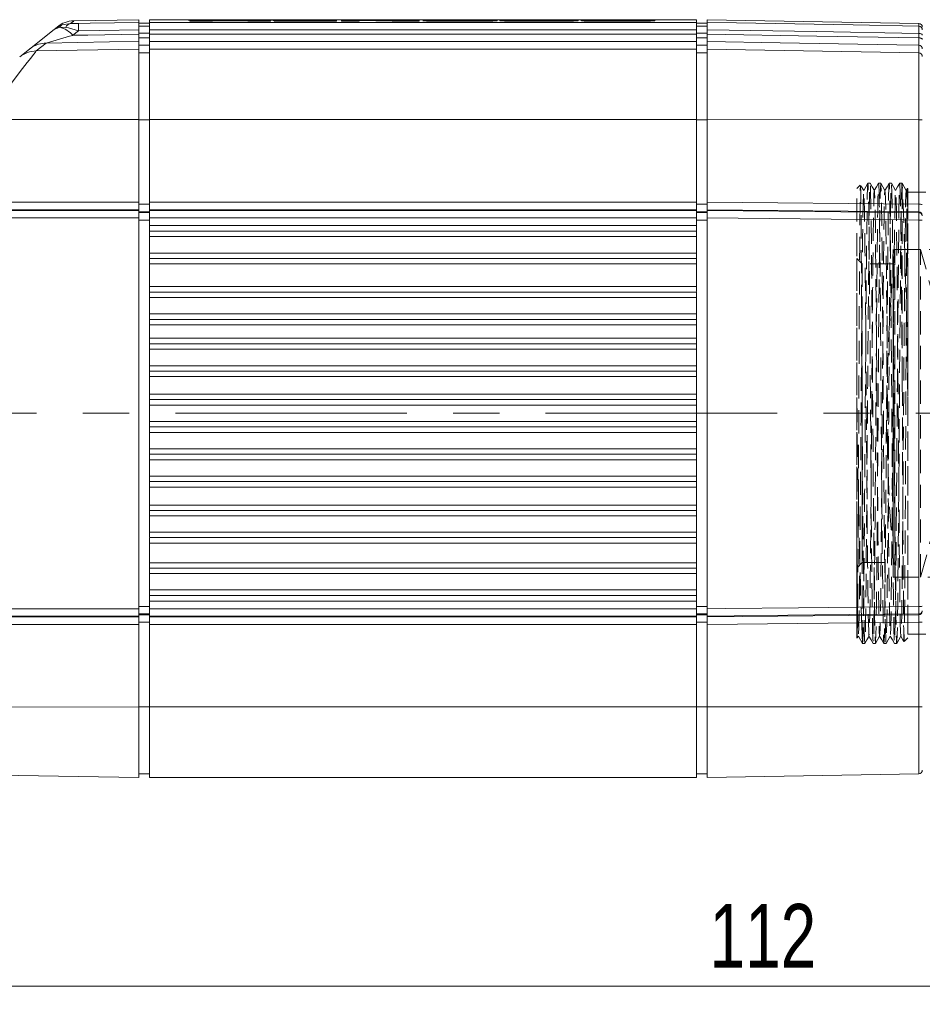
# Model space of a CAD drawing. Header units: millimetres. Extents: x 5 to 415, y 5 to 292.
# Tile 20 of 40: x 152 to 201, y 121 to 175. Entities that reach past the tile are written whole.
import ezdxf

# ---------------------------------------------------------------- set-up
doc = ezdxf.new("R2010")
doc.units = ezdxf.units.MM
doc.linetypes.add('CENTERX2', pattern=[20.32, 12.7, -2.54, 2.54, -2.54])
doc.linetypes.add('HIDDEN', pattern=[1.905, 1.27, -0.635])
doc.styles.add('SLDTEXTSTYLE0', font='TXT', dxfattribs={"width": 0.75})
doc.dimstyles.new('SLDDIMSTYLE0', dxfattribs={"dimtxt": 3.5, "dimasz": 3.302, "dimexe": 0, "dimexo": 0.0625, "dimgap": 0.875, "dimtad": 1, "dimrnd": 1e-09, "dimzin": 12, "dimdsep": 46, "dimtxsty": 'SLDTEXTSTYLE0', "dimsah": 1, "dimcen": 0.09, "dimadec": 0, "dimazin": 3, "dimtfac": 1, "dimtdec": 1, "dimtofl": 0, "dimtmove": 0, "dimatfit": 3, "dimfxl": 1, "dimfrac": 2, "dimtolj": 1, "dimtzin": 12, "dimarcsym": 0})

# ---------------------------------------------------------------- blocks, each defined once
blk = doc.blocks.new('*D37')
at = {"color": 7, "linetype": 'Continuous', "lineweight": 0}
for p, q in [((249.643, 135.16), (249.643, 120.559)), ((137.243, 133.851), (137.243, 120.559)), ((249.643, 121.559), (137.243, 121.559))]:
    blk.add_line(p, q, dxfattribs=at)
for points in [[(137.243, 121.559), (140.545, 121.051), (140.545, 122.067)], [(249.643, 121.559), (246.341, 122.067), (246.341, 121.051)]]:
    blk.add_solid(points, dxfattribs=at)
at = {"color": 7, "linetype": 'Continuous', "lineweight": 0, "insert": (189.564, 126.07), "char_height": 3.5, "attachment_point": 1, "style": 'SLDTEXTSTYLE0'}
blk.add_mtext('112', dxfattribs=at)

msp = doc.modelspace()

# ---------------------------------------------------------------- linework, layer by layer
at = {"color": 7, "linetype": 'Continuous', "lineweight": 15}
for p, q in [((152.251, 173.011), (153.598, 174.088)), ((153.598, 174.088), (153.778, 174.232)), ((154.051, 174.334), (154.499, 174.408)), ((158.243, 174.622), (154.675, 174.56)), ((158.243, 174.469), (158.243, 174.622)), ((158.243, 174.469), (158.243, 174.07)), ((158.843, 174.422), (158.243, 174.422)), ((158.243, 174.07), (158.243, 174.273)), ((188.843, 174.622), (158.843, 174.622)), ((158.843, 174.469), (158.843, 174.622)), ((158.843, 174.07), (158.843, 174.469)), ((160.949, 174.613), (162.482, 174.591)), ((162.235, 174.613), (160.949, 174.613)), ((160.949, 174.593), (160.949, 174.613)), ((160.949, 174.593), (161.889, 174.58)), ((162.482, 174.591), (161.057, 174.563)), ((161.057, 174.563), (162.296, 174.563)), ((161.057, 174.543), (161.057, 174.563)), ((161.057, 174.543), (162.296, 174.543)), ((163.267, 174.598), (162.235, 174.613)), ((162.296, 174.563), (163.267, 174.583)), ((162.296, 174.543), (163.267, 174.563)), ((162.296, 174.543), (162.296, 174.563)), ((164.299, 174.613), (163.267, 174.598)), ((163.267, 174.583), (164.239, 174.563)), ((163.267, 174.563), (163.267, 174.583)), ((163.267, 174.563), (164.239, 174.543)), ((164.053, 174.591), (165.586, 174.613)), ((165.478, 174.563), (164.053, 174.591)), ((164.239, 174.563), (165.478, 174.563)), ((164.239, 174.543), (164.239, 174.563)), ((164.239, 174.543), (165.478, 174.543)), ((165.586, 174.613), (164.299, 174.613)), ((164.646, 174.58), (165.586, 174.593)), ((165.478, 174.543), (165.478, 174.563)), ((165.62, 174.603), (165.62, 174.613)), ((169.096, 174.613), (165.62, 174.613)), ((165.62, 174.603), (168.138, 174.603)), ((165.62, 174.583), (165.62, 174.603)), ((165.62, 174.583), (165.806, 174.583)), ((165.676, 174.563), (165.676, 174.577)), ((168.138, 174.577), (165.676, 174.577)), ((165.676, 174.563), (169.096, 174.563)), ((165.676, 174.543), (165.676, 174.563)), ((165.676, 174.543), (169.096, 174.543)), ((165.806, 174.586), (165.806, 174.596)), ((168.138, 174.596), (165.806, 174.596)), ((165.806, 174.586), (168.138, 174.586)), ((165.806, 174.577), (165.806, 174.586)), ((168.138, 174.596), (168.138, 174.603)), ((168.138, 174.577), (168.138, 174.586)), ((169.096, 174.563), (169.096, 174.613)), ((169.096, 174.543), (169.096, 174.563)), ((169.377, 174.563), (169.377, 174.613)), ((170.862, 174.613), (169.377, 174.613)), ((169.377, 174.563), (170.336, 174.563)), ((169.377, 174.543), (169.377, 174.563)), ((169.377, 174.543), (170.336, 174.543)), ((170.336, 174.602), (172.145, 174.563)), ((170.336, 174.563), (170.336, 174.602)), ((170.336, 174.582), (172.145, 174.543)), ((170.336, 174.543), (170.336, 174.563)), ((172.672, 174.579), (170.862, 174.613)), ((172.145, 174.543), (172.145, 174.563)), ((172.145, 174.563), (173.63, 174.563)), ((172.145, 174.543), (173.63, 174.543)), ((173.63, 174.613), (172.672, 174.613)), ((173.63, 174.563), (173.63, 174.613)), ((173.63, 174.543), (173.63, 174.563)), ((173.917, 174.608), (173.842, 174.602)), ((173.842, 174.587), (175.992, 174.587)), ((173.842, 174.567), (173.859, 174.567)), ((173.859, 174.579), (173.859, 174.583)), ((174.8, 174.583), (173.859, 174.583)), ((173.859, 174.579), (173.901, 174.574)), ((173.859, 174.559), (173.859, 174.579)), ((173.859, 174.559), (173.901, 174.554)), ((173.901, 174.574), (174.031, 174.569)), ((173.901, 174.554), (174.031, 174.549)), ((174.235, 174.566), (174.606, 174.563)), ((174.606, 174.563), (175.011, 174.563)), ((175.388, 174.613), (174.637, 174.613)), ((174.8, 174.599), (174.815, 174.601)), ((175.992, 174.598), (174.8, 174.598)), ((174.825, 174.58), (174.8, 174.583)), ((174.957, 174.603), (175.122, 174.604)), ((175.011, 174.563), (176.54, 174.563)), ((175.011, 174.543), (176.54, 174.543)), ((175.284, 174.577), (175.053, 174.577)), ((175.122, 174.604), (175.301, 174.604)), ((176.326, 174.577), (175.284, 174.577)), ((175.301, 174.604), (176.326, 174.604)), ((176.54, 174.613), (175.388, 174.613)), ((175.992, 174.587), (175.992, 174.598)), ((175.992, 174.577), (175.992, 174.587)), ((175.992, 174.584), (176.326, 174.584)), ((176.326, 174.604), (176.613, 174.603)), ((176.613, 174.577), (176.326, 174.577)), ((177.039, 174.613), (176.54, 174.613)), ((176.54, 174.563), (177.039, 174.563)), ((176.906, 174.599), (176.933, 174.594)), ((176.933, 174.588), (176.906, 174.582)), ((176.933, 174.588), (176.933, 174.594)), ((177.473, 174.611), (177.039, 174.613)), ((177.039, 174.563), (177.473, 174.566)), ((177.671, 174.609), (177.473, 174.611)), ((177.473, 174.566), (177.671, 174.569)), ((177.918, 174.598), (177.869, 174.604)), ((177.869, 174.576), (177.918, 174.584)), ((177.869, 174.556), (177.918, 174.564)), ((177.918, 174.564), (177.918, 174.584)), ((178.109, 174.604), (178.06, 174.598)), ((178.06, 174.584), (178.109, 174.577)), ((178.06, 174.564), (178.06, 174.584)), ((178.06, 174.564), (178.109, 174.557)), ((178.505, 174.611), (178.307, 174.609)), ((178.307, 174.57), (178.505, 174.567)), ((178.939, 174.613), (178.505, 174.611)), ((178.505, 174.567), (178.939, 174.564)), ((179.438, 174.613), (178.939, 174.613)), ((178.939, 174.564), (179.438, 174.563)), ((179.082, 174.597), (179.068, 174.593)), ((179.068, 174.593), (179.069, 174.588)), ((179.069, 174.588), (179.082, 174.585)), ((180.975, 174.613), (179.438, 174.613)), ((179.438, 174.563), (180.975, 174.563)), ((179.438, 174.543), (180.975, 174.543)), ((180.841, 174.603), (179.615, 174.603)), ((180.841, 174.583), (179.615, 174.583)), ((179.669, 174.578), (180.789, 174.578)), ((181.474, 174.613), (180.975, 174.613)), ((180.975, 174.563), (181.474, 174.564)), ((181.389, 174.594), (181.375, 174.597)), ((181.377, 174.585), (181.39, 174.589)), ((181.39, 174.589), (181.389, 174.594)), ((181.908, 174.611), (181.474, 174.613)), ((181.474, 174.564), (181.908, 174.567)), ((182.106, 174.609), (181.908, 174.611)), ((181.908, 174.567), (182.106, 174.57)), ((182.353, 174.598), (182.304, 174.604)), ((182.304, 174.577), (182.353, 174.584)), ((182.304, 174.557), (182.353, 174.564)), ((182.353, 174.564), (182.353, 174.584)), ((182.538, 174.606), (182.496, 174.602)), ((182.496, 174.597), (183.454, 174.597)), ((182.496, 174.577), (182.534, 174.577)), ((182.534, 174.582), (182.534, 174.584)), ((183.492, 174.584), (182.534, 174.584)), ((182.534, 174.582), (182.598, 174.573)), ((182.534, 174.562), (182.534, 174.582)), ((182.534, 174.562), (182.598, 174.553)), ((182.667, 174.609), (182.538, 174.606)), ((183.243, 174.613), (182.872, 174.612)), ((183.648, 174.613), (183.243, 174.613)), ((183.333, 174.564), (184.067, 174.563)), ((183.454, 174.597), (183.477, 174.6)), ((183.516, 174.581), (183.492, 174.583)), ((185.194, 174.613), (183.648, 174.613)), ((183.942, 174.578), (183.731, 174.578)), ((183.743, 174.603), (184.015, 174.603)), ((184.988, 174.578), (183.942, 174.578)), ((184.015, 174.603), (185.038, 174.603)), ((184.015, 174.583), (185.038, 174.583)), ((184.067, 174.563), (185.194, 174.563)), ((184.067, 174.543), (185.194, 174.543)), ((185.171, 174.578), (184.988, 174.578)), ((185.038, 174.603), (185.301, 174.603)), ((185.354, 174.579), (185.171, 174.578)), ((185.692, 174.613), (185.194, 174.613)), ((185.194, 174.563), (185.692, 174.563)), ((185.575, 174.585), (185.517, 174.582)), ((185.549, 174.599), (185.586, 174.595)), ((185.588, 174.589), (185.575, 174.585)), ((185.586, 174.595), (185.588, 174.589)), ((186.126, 174.611), (185.692, 174.613)), ((185.692, 174.563), (186.126, 174.566)), ((186.324, 174.609), (186.126, 174.611)), ((186.126, 174.566), (186.324, 174.569)), ((186.571, 174.598), (186.523, 174.604)), ((186.523, 174.576), (186.571, 174.584)), ((186.523, 174.556), (186.571, 174.564)), ((186.571, 174.564), (186.571, 174.584)), ((188.843, 174.469), (188.843, 174.622)), ((188.843, 174.07), (188.843, 174.469)), ((189.443, 174.422), (188.843, 174.422)), ((201.046, 174.419), (189.443, 174.622)), ((189.443, 174.622), (189.443, 174.469)), ((189.443, 174.07), (189.443, 174.469)), ((189.443, 174.273), (189.443, 174.07)), ((158.243, 173.825), (158.243, 174.07)), ((158.243, 173.825), (158.243, 173.425)), ((158.243, 173.425), (158.243, 173.629)), ((158.843, 173.825), (158.843, 174.07)), ((158.843, 173.425), (158.843, 173.825)), ((188.843, 173.825), (188.843, 174.07)), ((188.843, 173.425), (188.843, 173.825)), ((189.443, 174.07), (189.443, 173.825)), ((189.443, 173.425), (189.443, 173.825)), ((189.443, 173.629), (189.443, 173.425)), ((151.713, 172.58), (152.251, 173.011)), ((158.243, 173.004), (158.243, 173.425)), ((158.243, 169.142), (158.243, 173.004)), ((158.843, 173.004), (158.843, 173.425)), ((158.843, 173.004), (158.843, 169.137)), ((188.843, 173.004), (188.843, 173.425)), ((188.843, 173.004), (188.843, 169.137)), ((189.443, 173.425), (189.443, 173.004)), ((189.443, 173.004), (189.443, 169.137)), ((158.243, 164.6), (158.243, 169.142)), ((158.843, 169.137), (158.843, 164.604)), ((188.843, 169.137), (188.843, 164.604)), ((189.443, 169.137), (189.443, 164.604)), ((158.243, 164.6), (158.243, 164.184)), ((158.843, 164.187), (158.843, 164.604)), ((188.843, 164.604), (188.843, 164.187)), ((189.443, 164.187), (189.443, 164.604)), ((158.243, 164.146), (158.243, 164.184)), ((158.243, 164.069), (158.243, 164.146)), ((158.243, 164.146), (158.243, 163.739)), ((158.843, 164.187), (158.843, 164.146)), ((158.843, 163.739), (158.843, 164.146)), ((188.843, 164.187), (188.843, 164.146)), ((188.843, 164.146), (188.843, 163.739)), ((189.443, 164.187), (189.443, 164.146)), ((189.443, 164.146), (189.443, 164.069)), ((189.443, 163.739), (189.443, 164.146)), ((158.243, 142.281), (158.243, 163.739)), ((158.843, 163.739), (158.843, 163.326)), ((158.843, 163.01), (158.843, 163.326)), ((188.843, 163.739), (188.843, 163.326)), ((188.843, 163.326), (188.843, 163.033)), ((189.443, 163.739), (189.443, 142.281)), ((158.843, 161.51), (158.843, 163.01)), ((188.843, 163.01), (158.843, 163.01)), ((188.843, 163.01), (188.843, 161.51)), ((158.843, 161.51), (188.843, 161.51)), ((158.843, 161.223), (158.843, 161.51)), ((158.843, 161.223), (158.843, 159.979)), ((188.843, 161.497), (188.843, 161.223)), ((188.843, 161.223), (188.843, 159.979)), ((158.843, 159.669), (158.843, 159.979)), ((158.843, 158.169), (158.843, 159.669)), ((188.843, 159.669), (158.843, 159.669)), ((188.843, 159.979), (188.843, 159.689)), ((188.843, 159.669), (188.843, 158.169)), ((158.843, 158.169), (188.843, 158.169)), ((158.843, 157.876), (158.843, 158.169)), ((158.843, 157.876), (158.843, 157.131)), ((188.843, 158.154), (188.843, 157.876)), ((188.843, 157.876), (188.843, 157.131)), ((158.843, 156.825), (158.843, 157.131)), ((158.843, 155.325), (158.843, 156.825)), ((188.843, 156.825), (158.843, 156.825)), ((188.843, 157.131), (188.843, 156.844)), ((188.843, 156.825), (188.843, 155.325)), ((158.843, 155.325), (188.843, 155.325)), ((158.843, 155.028), (158.843, 155.325)), ((188.843, 155.309), (188.843, 155.028)), ((158.843, 155.028), (158.843, 154.062)), ((188.843, 155.028), (188.843, 154.062)), ((158.843, 153.76), (158.843, 154.062)), ((158.843, 152.26), (158.843, 153.76)), ((188.843, 153.76), (158.843, 153.76)), ((188.843, 154.062), (188.843, 153.778)), ((188.843, 153.76), (188.843, 152.26)), ((158.843, 152.26), (188.843, 152.26)), ((158.843, 151.959), (158.843, 152.243)), ((158.843, 151.959), (158.843, 151.057)), ((188.843, 152.243), (188.843, 151.959)), ((188.843, 151.959), (188.843, 151.057)), ((158.843, 150.776), (158.843, 151.057)), ((188.843, 151.057), (188.843, 150.776)), ((158.843, 149.26), (158.843, 150.76)), ((188.843, 150.76), (158.843, 150.76)), ((188.843, 150.76), (188.843, 149.26)), ((158.843, 149.26), (188.843, 149.26)), ((158.843, 148.954), (158.843, 149.241)), ((188.843, 149.241), (188.843, 148.954)), ((158.843, 148.954), (158.843, 147.973)), ((188.843, 148.954), (188.843, 147.973)), ((158.843, 147.695), (158.843, 147.973)), ((158.843, 146.181), (158.843, 147.681)), ((188.843, 147.681), (158.843, 147.681)), ((188.843, 147.973), (188.843, 147.695)), ((188.843, 147.681), (188.843, 146.181)), ((158.843, 146.181), (188.843, 146.181)), ((158.843, 145.87), (158.843, 146.16)), ((188.843, 146.16), (188.843, 145.87)), ((158.843, 145.87), (158.843, 144.798)), ((188.843, 145.87), (188.843, 144.798)), ((158.843, 144.523), (158.843, 144.798)), ((158.843, 143.01), (158.843, 144.51)), ((188.843, 144.51), (158.843, 144.51)), ((188.843, 144.798), (188.843, 144.523)), ((188.843, 144.51), (188.843, 143.01)), ((158.843, 143.01), (188.843, 143.01)), ((158.843, 142.695), (158.843, 142.988)), ((188.843, 142.988), (188.843, 142.695)), ((158.243, 142.281), (158.243, 141.875)), ((158.843, 142.695), (158.843, 142.281)), ((158.843, 141.875), (158.843, 142.281)), ((188.843, 142.695), (188.843, 142.281)), ((188.843, 142.281), (188.843, 141.875)), ((189.443, 141.875), (189.443, 142.281)), ((158.243, 141.875), (158.243, 141.951)), ((158.243, 141.875), (158.243, 141.837)), ((158.243, 141.837), (158.243, 141.42)), ((158.843, 141.833), (158.843, 141.875)), ((158.843, 141.416), (158.843, 141.833)), ((188.843, 141.833), (188.843, 141.875)), ((188.843, 141.833), (188.843, 141.416)), ((189.443, 141.951), (189.443, 141.875)), ((189.443, 141.875), (189.443, 141.833)), ((189.443, 141.416), (189.443, 141.833)), ((158.243, 136.879), (158.243, 141.42)), ((158.843, 136.884), (158.843, 141.416)), ((188.843, 136.884), (188.843, 141.416)), ((189.443, 141.416), (189.443, 136.884)), ((158.243, 133.01), (158.243, 136.879)), ((158.843, 133.01), (158.843, 136.884)), ((188.843, 133.01), (188.843, 136.884)), ((189.443, 136.884), (189.443, 133.01)), ((138.717, 133.351), (158.243, 133.01)), ((158.243, 133.21), (158.843, 133.21)), ((188.843, 133.01), (158.843, 133.01)), ((189.443, 133.21), (188.843, 133.21)), ((201.046, 133.213), (189.443, 133.01))]:
    msp.add_line(p, q, dxfattribs=at)
at = {"color": 7, "linetype": 'Continuous', "lineweight": 0}
for p, q in [((153.907, 174.218), (154.242, 174.202)), ((154.676, 174.549), (154.499, 174.408)), ((158.243, 174.273), (158.843, 174.273)), ((188.843, 174.469), (158.843, 174.469)), ((173.901, 174.554), (173.901, 174.574)), ((174.031, 174.549), (174.031, 174.569)), ((174.235, 174.546), (174.235, 174.566)), ((174.606, 174.543), (174.606, 174.563)), ((175.011, 174.543), (175.011, 174.563)), ((176.326, 174.584), (176.326, 174.604)), ((176.54, 174.543), (176.54, 174.563)), ((176.613, 174.583), (176.613, 174.603)), ((177.039, 174.543), (177.039, 174.563)), ((177.473, 174.546), (177.473, 174.566)), ((177.671, 174.549), (177.671, 174.569)), ((177.869, 174.556), (177.869, 174.576)), ((178.109, 174.557), (178.109, 174.577)), ((178.307, 174.55), (178.307, 174.57)), ((178.505, 174.547), (178.505, 174.567)), ((178.939, 174.544), (178.939, 174.564)), ((179.228, 174.582), (179.228, 174.602)), ((179.405, 174.583), (179.405, 174.603)), ((179.438, 174.543), (179.438, 174.563)), ((179.615, 174.583), (179.615, 174.603)), ((180.841, 174.583), (180.841, 174.603)), ((180.975, 174.543), (180.975, 174.563)), ((181.052, 174.583), (181.052, 174.603)), ((181.229, 174.582), (181.229, 174.602)), ((181.474, 174.544), (181.474, 174.564)), ((181.908, 174.547), (181.908, 174.567)), ((182.106, 174.55), (182.106, 174.57)), ((182.304, 174.557), (182.304, 174.577)), ((182.598, 174.553), (182.598, 174.573)), ((182.853, 174.547), (182.853, 174.567)), ((183.333, 174.544), (183.333, 174.564)), ((183.743, 174.583), (183.743, 174.603)), ((184.015, 174.583), (184.015, 174.603)), ((184.067, 174.543), (184.067, 174.563)), ((185.038, 174.583), (185.038, 174.603)), ((185.194, 174.543), (185.194, 174.563)), ((185.301, 174.583), (185.301, 174.603)), ((185.692, 174.543), (185.692, 174.563)), ((186.126, 174.546), (186.126, 174.566)), ((186.324, 174.549), (186.324, 174.569)), ((186.523, 174.556), (186.523, 174.576)), ((188.843, 174.273), (189.443, 174.273)), ((201.046, 174.27), (201.046, 174.419)), ((154.943, 174.013), (154.63, 173.763)), ((158.843, 173.873), (158.243, 173.873)), ((158.243, 173.629), (158.843, 173.629)), ((188.843, 174.07), (158.843, 174.07)), ((188.843, 173.825), (158.843, 173.825)), ((189.443, 173.873), (188.843, 173.873)), ((188.843, 173.629), (189.443, 173.629)), ((201.046, 173.626), (201.046, 173.87)), ((153.162, 173.338), (152.623, 172.906)), ((152.623, 172.906), (158.243, 173.004)), ((158.843, 173.229), (158.243, 173.229)), ((188.843, 173.425), (158.843, 173.425)), ((188.843, 173.004), (158.843, 173.004)), ((189.443, 173.229), (188.843, 173.229)), ((201.046, 172.802), (189.443, 173.004)), ((201.046, 172.802), (201.046, 173.226)), ((158.243, 172.804), (158.843, 172.804)), ((189.443, 172.804), (188.843, 172.804)), ((201.046, 169.13), (201.046, 172.802)), ((149.72, 169.137), (158.243, 169.142)), ((158.243, 169.13), (158.843, 169.13)), ((188.843, 169.137), (158.843, 169.137)), ((189.443, 169.13), (188.843, 169.13)), ((201.046, 169.13), (189.443, 169.137)), ((201.046, 164.485), (201.046, 169.13)), ((148.944, 164.6), (158.243, 164.6)), ((158.243, 164.487), (158.843, 164.487)), ((158.843, 164.604), (188.843, 164.604)), ((188.843, 164.487), (189.443, 164.487)), ((189.443, 164.604), (201.046, 164.485)), ((148.939, 164.146), (158.243, 164.146)), ((158.243, 164.184), (148.94, 164.184)), ((158.843, 164.069), (158.243, 164.069)), ((158.243, 164.027), (158.843, 164.027)), ((188.843, 164.187), (158.843, 164.187)), ((158.843, 164.146), (188.843, 164.146)), ((189.443, 164.069), (188.843, 164.069)), ((188.843, 164.027), (189.443, 164.027)), ((201.046, 164.068), (189.443, 164.187)), ((201.046, 164.025), (201.046, 164.068)), ((158.843, 163.62), (158.243, 163.62)), ((188.843, 163.739), (158.843, 163.739)), ((158.843, 163.326), (188.843, 163.326)), ((189.443, 163.62), (188.843, 163.62)), ((201.046, 142.402), (201.046, 163.619)), ((188.843, 162.71), (158.843, 162.71)), ((158.843, 161.81), (188.843, 161.81)), ((188.843, 161.223), (158.843, 161.223)), ((158.843, 159.979), (188.843, 159.979)), ((188.843, 159.369), (158.843, 159.369)), ((158.843, 158.469), (188.843, 158.469)), ((188.843, 157.876), (158.843, 157.876)), ((158.843, 157.131), (188.843, 157.131)), ((188.843, 156.525), (158.843, 156.525)), ((158.843, 155.625), (188.843, 155.625)), ((188.843, 155.028), (158.843, 155.028)), ((158.843, 154.062), (188.843, 154.062)), ((188.843, 153.46), (158.843, 153.46)), ((158.843, 152.56), (188.843, 152.56)), ((188.843, 151.959), (158.843, 151.959)), ((158.843, 151.057), (188.843, 151.057)), ((188.843, 150.46), (158.843, 150.46)), ((158.843, 149.56), (188.843, 149.56)), ((188.843, 148.954), (158.843, 148.954)), ((158.843, 147.973), (188.843, 147.973)), ((188.843, 147.381), (158.843, 147.381)), ((158.843, 146.481), (188.843, 146.481)), ((188.843, 145.87), (158.843, 145.87)), ((158.843, 144.798), (188.843, 144.798)), ((188.843, 144.21), (158.843, 144.21)), ((158.843, 143.31), (188.843, 143.31)), ((158.243, 142.4), (158.843, 142.4)), ((188.843, 142.695), (158.843, 142.695)), ((158.843, 142.281), (188.843, 142.281)), ((188.843, 142.4), (189.443, 142.4)), ((158.243, 141.875), (145.237, 141.874)), ((145.238, 141.837), (158.243, 141.837)), ((158.843, 141.994), (158.243, 141.994)), ((158.243, 141.951), (158.843, 141.951)), ((188.843, 141.875), (158.843, 141.875)), ((158.843, 141.833), (188.843, 141.833)), ((189.443, 141.994), (188.843, 141.994)), ((188.843, 141.951), (189.443, 141.951)), ((189.443, 141.833), (201.046, 141.952)), ((201.046, 141.952), (201.046, 141.995)), ((158.243, 141.42), (145.243, 141.42)), ((158.843, 141.534), (158.243, 141.534)), ((188.843, 141.416), (158.843, 141.416)), ((189.443, 141.534), (188.843, 141.534)), ((201.046, 141.535), (189.443, 141.416)), ((201.046, 136.89), (201.046, 141.535)), ((138.717, 136.89), (158.243, 136.879)), ((158.243, 136.89), (158.843, 136.89)), ((188.843, 136.884), (158.843, 136.884)), ((189.443, 136.89), (188.843, 136.89)), ((201.046, 136.89), (189.443, 136.884)), ((201.046, 133.213), (201.046, 136.89))]:
    msp.add_line(p, q, dxfattribs=at)
at = {"color": 7, "linetype": 'HIDDEN', "lineweight": 0}
for p, q in [((197.827, 165.53), (197.643, 165.345)), ((198.379, 165.645), (198.258, 165.645)), ((198.963, 165.645), (198.841, 165.645)), ((199.546, 165.645), (199.424, 165.645)), ((200.143, 165.645), (200.008, 165.645)), ((200.143, 154.687), (200.143, 165.522)), ((197.643, 140.675), (197.643, 165.345)), ((200.424, 165.357), (200.359, 165.244)), ((200.443, 165.345), (200.432, 165.356)), ((200.443, 165.345), (200.443, 140.675)), ((201.443, 165.145), (200.443, 165.145)), ((200.443, 140.883), (200.443, 165.138)), ((200.443, 164.943), (200.443, 160.7)), ((202.883, 162.01), (199.643, 162.01)), ((199.643, 144.016), (199.643, 162.005)), ((199.742, 144.01), (199.742, 162.01)), ((201.142, 162.01), (199.742, 162.01)), ((201.142, 144.01), (201.142, 162.01)), ((197.943, 161.21), (197.643, 161.51)), ((197.643, 161.506), (197.643, 144.514)), ((197.943, 144.819), (197.943, 161.21)), ((199.643, 161.21), (197.943, 161.21)), ((199.643, 144.819), (199.643, 161.21)), ((200.443, 160.7), (200.443, 153.953)), ((197.643, 146.375), (197.643, 153.795)), ((197.943, 153.085), (197.943, 140.776)), ((197.643, 141.575), (197.643, 146.375)), ((197.643, 144.51), (197.943, 144.81)), ((197.943, 144.81), (199.643, 144.81)), ((199.643, 144.01), (202.883, 144.01)), ((199.742, 144.01), (201.142, 144.01)), ((197.643, 140.675), (197.649, 140.669)), ((197.676, 140.672), (197.736, 140.776)), ((200.243, 140.475), (200.443, 140.675)), ((200.443, 140.875), (201.443, 140.875)), ((197.943, 140.375), (198.088, 140.375)), ((198.549, 140.375), (198.671, 140.375)), ((199.133, 140.375), (199.254, 140.375)), ((199.716, 140.375), (199.838, 140.375))]:
    msp.add_line(p, q, dxfattribs=at)
at = {"color": 7, "linetype": 'CENTERX2', "lineweight": 0}
msp.add_line((139.933, 153.01), (254.919, 153.01), dxfattribs=at)
at = {"color": 7, "linetype": 'Continuous', "lineweight": 15, "flags": 128}
for points in [[(153.598, 174.088), (153.604, 174.093), (154.051, 174.334)], [(174.166, 174.611), (174.014, 174.61), (173.917, 174.608)], [(174.031, 174.569), (174.124, 174.567), (174.235, 174.566)], [(174.637, 174.613), (174.394, 174.613), (174.166, 174.611)], [(174.902, 174.578), (174.854, 174.579), (174.825, 174.58)], [(175.053, 174.577), (174.973, 174.578), (174.902, 174.578)], [(177.869, 174.604), (177.795, 174.607), (177.671, 174.609)], [(177.671, 174.569), (177.795, 174.572), (177.869, 174.576)], [(177.671, 174.549), (177.795, 174.552), (177.869, 174.556)], [(178.307, 174.609), (178.184, 174.607), (178.109, 174.604)], [(178.109, 174.577), (178.184, 174.573), (178.307, 174.57)], [(178.109, 174.557), (178.184, 174.553), (178.307, 174.55)], [(182.304, 174.604), (182.229, 174.607), (182.106, 174.609)], [(182.106, 174.57), (182.229, 174.573), (182.304, 174.577)], [(182.106, 174.55), (182.229, 174.553), (182.304, 174.557)], [(182.598, 174.573), (182.691, 174.569), (182.853, 174.567)], [(182.598, 174.553), (182.691, 174.549), (182.853, 174.547)], [(182.872, 174.612), (182.76, 174.611), (182.667, 174.609)], [(182.853, 174.567), (183.085, 174.565), (183.333, 174.564)], [(183.477, 174.6), (183.511, 174.601), (183.574, 174.602)], [(183.587, 174.579), (183.545, 174.58), (183.516, 174.581)], [(183.574, 174.602), (183.655, 174.603), (183.743, 174.603)], [(183.731, 174.578), (183.656, 174.578), (183.587, 174.579)], [(185.517, 174.582), (185.448, 174.58), (185.354, 174.579)], [(186.523, 174.604), (186.448, 174.607), (186.324, 174.609)], [(186.324, 174.569), (186.448, 174.572), (186.523, 174.576)], [(186.324, 174.549), (186.448, 174.552), (186.523, 174.556)]]:
    msp.add_lwpolyline(points, dxfattribs=at)
at = {"color": 7, "linetype": 'Continuous', "lineweight": 0, "flags": 128}
for points in [[(153.598, 174.088), (153.602, 174.091), (153.907, 174.218)], [(154.943, 174.013), (154.397, 174.166), (154.242, 174.202)], [(154.499, 174.408), (154.593, 174.408), (154.943, 174.413)], [(154.943, 174.413), (155.584, 174.424), (158.243, 174.469)], [(189.443, 174.469), (191.042, 174.442), (197.441, 174.332), (201.046, 174.27)], [(154.63, 173.763), (155.451, 173.777), (158.243, 173.825)], [(158.243, 174.07), (156.11, 174.033), (154.943, 174.013)], [(201.046, 173.87), (195.438, 173.967), (189.443, 174.07)], [(189.443, 173.825), (195.447, 173.722), (201.046, 173.626)], [(201.046, 173.87), (201.085, 173.868), (201.122, 173.862), (201.156, 173.853), (201.185, 173.841), (201.21, 173.825), (201.228, 173.808), (201.239, 173.79), (201.243, 173.77)], [(201.243, 173.526), (201.239, 173.545), (201.228, 173.564), (201.21, 173.581), (201.185, 173.596), (201.156, 173.609), (201.122, 173.618), (201.085, 173.624), (201.046, 173.626)], [(158.243, 173.425), (156.643, 173.398), (153.162, 173.338)], [(201.046, 173.226), (199.843, 173.247), (193.444, 173.357), (189.443, 173.425)], [(152.623, 172.906), (152.574, 172.843), (152.471, 172.71), (152.322, 172.518), (152.13, 172.269), (151.875, 171.94), (151.58, 171.559), (151.2, 171.066), (150.786, 170.527), (150.265, 169.849), (149.72, 169.137)], [(189.443, 164.146), (195.34, 164.084), (201.046, 164.025)], [(158.243, 163.739), (157.243, 163.74), (153.243, 163.74), (148.934, 163.74)], [(201.046, 163.619), (200.243, 163.627), (196.244, 163.669), (189.443, 163.739)], [(145.233, 142.281), (146.233, 142.281), (150.232, 142.281), (158.243, 142.281)], [(189.443, 142.281), (190.443, 142.291), (194.442, 142.333), (201.046, 142.402)], [(201.046, 141.995), (195.34, 141.936), (189.443, 141.875)]]:
    msp.add_lwpolyline(points, dxfattribs=at)
at = {"color": 7, "linetype": 'HIDDEN', "lineweight": 0, "flags": 128}
for points in [[(197.943, 153.085), (197.938, 154.117), (197.928, 156.158), (197.918, 158.166), (197.913, 159.062), (197.903, 160.736), (197.894, 162.25), (197.885, 163.485), (197.876, 164.452), (197.866, 165.139), (197.855, 165.5), (197.85, 165.507), (197.845, 165.512), (197.835, 165.173), (197.826, 164.5), (197.817, 163.476), (197.806, 162.19), (197.796, 160.653), (197.786, 158.854), (197.776, 156.943), (197.767, 154.926), (197.757, 152.797), (197.747, 150.739), (197.737, 148.751), (197.727, 146.829), (197.717, 145.136), (197.707, 143.623), (197.698, 142.416), (197.688, 141.509), (197.677, 140.907), (197.667, 140.661), (197.665, 140.685), (197.657, 140.756), (197.647, 141.207), (197.643, 141.575)], [(198.028, 165.244), (197.913, 165.444), (197.87, 165.517)], [(197.943, 153.085), (197.956, 151.248), (197.968, 149.472), (197.982, 147.723), (197.997, 145.97), (198.012, 144.382), (198.028, 143.022), (198.042, 141.933), (198.056, 141.137), (198.069, 140.618), (198.084, 140.385), (198.088, 140.405), (198.099, 140.468), (198.115, 140.873), (198.13, 141.583), (198.144, 142.56), (198.157, 143.752), (198.171, 145.185), (198.186, 146.848), (198.202, 148.689), (198.217, 150.641), (198.232, 152.628), (198.246, 154.576), (198.259, 156.451), (198.273, 158.298), (198.288, 160.051), (198.304, 161.638), (198.319, 162.999), (198.334, 164.087), (198.347, 164.883), (198.361, 165.403), (198.376, 165.636), (198.38, 165.609), (198.391, 165.553), (198.406, 165.147), (198.422, 164.437), (198.436, 163.461), (198.449, 162.268), (198.463, 160.835), (198.478, 159.173), (198.493, 157.332), (198.509, 155.38), (198.524, 153.392), (198.538, 151.445), (198.551, 149.569), (198.565, 147.723), (198.58, 145.97), (198.596, 144.382), (198.611, 143.022), (198.626, 141.933), (198.639, 141.137), (198.653, 140.618), (198.667, 140.385), (198.671, 140.405), (198.683, 140.468), (198.698, 140.873), (198.713, 141.583), (198.728, 142.56), (198.741, 143.752), (198.755, 145.185), (198.769, 146.848), (198.785, 148.689), (198.801, 150.641), (198.815, 152.628), (198.829, 154.576), (198.842, 156.451), (198.857, 158.298), (198.872, 160.051), (198.887, 161.638), (198.903, 162.999), (198.917, 164.087), (198.931, 164.883), (198.944, 165.403), (198.959, 165.636), (198.964, 165.609), (198.974, 165.553), (198.99, 165.147), (199.005, 164.437), (199.019, 163.461), (199.032, 162.268), (199.046, 160.835), (199.061, 159.173), (199.077, 157.332), (199.092, 155.38), (199.107, 153.392), (199.121, 151.445), (199.134, 149.569), (199.148, 147.723), (199.163, 145.97), (199.179, 144.382), (199.194, 143.022), (199.209, 141.933), (199.222, 141.137), (199.236, 140.618), (199.251, 140.385), (199.254, 140.405), (199.266, 140.468), (199.281, 140.873), (199.297, 141.583), (199.311, 142.56), (199.324, 143.752), (199.338, 145.185), (199.353, 146.848), (199.368, 148.689), (199.384, 150.641), (199.384, 150.644), (199.399, 152.628), (199.413, 154.576), (199.426, 156.451), (199.428, 156.74), (199.44, 158.298), (199.455, 160.051), (199.471, 161.638), (199.486, 162.999), (199.501, 164.087), (199.514, 164.883), (199.528, 165.403), (199.542, 165.636), (199.547, 165.608), (199.558, 165.553), (199.573, 165.147), (199.588, 164.437), (199.603, 163.461), (199.616, 162.268), (199.63, 160.835), (199.644, 159.173), (199.66, 157.332), (199.676, 155.38), (199.69, 153.392), (199.704, 151.445), (199.717, 149.569), (199.732, 147.723), (199.747, 145.97), (199.762, 144.382), (199.778, 143.022), (199.792, 141.933), (199.806, 141.137), (199.819, 140.618), (199.834, 140.385), (199.838, 140.405), (199.849, 140.468), (199.865, 140.873), (199.88, 141.583), (199.894, 142.56), (199.907, 143.752), (199.921, 145.185), (199.936, 146.848), (199.952, 148.689), (199.967, 150.641), (199.982, 152.628), (199.996, 154.576), (200.009, 156.451), (200.023, 158.298), (200.038, 160.051), (200.054, 161.638), (200.069, 162.999), (200.084, 164.087), (200.097, 164.883), (200.111, 165.417), (200.127, 165.641), (200.131, 165.612), (200.143, 165.522)], [(197.943, 140.776), (197.955, 140.461), (197.966, 140.391), (197.968, 140.378), (197.982, 140.54), (197.995, 140.947), (198.009, 141.583), (198.023, 142.56), (198.036, 143.752), (198.05, 145.185), (198.065, 146.848), (198.08, 148.689), (198.096, 150.641), (198.111, 152.628), (198.125, 154.576), (198.138, 156.451), (198.152, 158.298), (198.167, 160.051), (198.183, 161.638), (198.198, 162.999), (198.213, 164.087), (198.226, 164.883), (198.239, 165.403), (198.254, 165.636), (198.258, 165.615), (198.269, 165.553), (198.285, 165.147), (198.3, 164.437), (198.315, 163.461), (198.328, 162.268), (198.341, 160.835), (198.356, 159.173), (198.372, 157.332), (198.387, 155.38), (198.402, 153.392), (198.416, 151.445), (198.429, 149.569), (198.444, 147.723), (198.459, 145.97), (198.474, 144.382), (198.49, 143.022), (198.504, 141.933), (198.518, 141.137), (198.531, 140.618), (198.546, 140.385), (198.549, 140.405), (198.561, 140.468), (198.577, 140.873), (198.592, 141.583), (198.606, 142.56), (198.619, 143.752), (198.633, 145.185), (198.648, 146.848), (198.664, 148.689), (198.679, 150.641), (198.694, 152.628), (198.708, 154.576), (198.721, 156.451), (198.735, 158.298), (198.75, 160.051), (198.766, 161.638), (198.781, 162.999), (198.796, 164.087), (198.809, 164.883), (198.823, 165.403), (198.837, 165.636), (198.841, 165.615), (198.853, 165.553), (198.868, 165.147), (198.884, 164.437), (198.898, 163.461), (198.911, 162.268), (198.925, 160.835), (198.94, 159.173), (198.955, 157.332), (198.971, 155.38), (198.986, 153.392), (199, 151.445), (199.013, 149.569), (199.027, 147.723), (199.042, 145.97), (199.058, 144.382), (199.073, 143.022), (199.088, 141.933), (199.101, 141.137), (199.114, 140.618), (199.129, 140.385), (199.133, 140.405), (199.144, 140.468), (199.16, 140.873), (199.175, 141.583), (199.19, 142.56), (199.203, 143.752), (199.216, 145.185), (199.231, 146.848), (199.247, 148.689), (199.262, 150.641), (199.277, 152.628), (199.291, 154.576), (199.304, 156.451), (199.319, 158.298), (199.334, 160.051), (199.349, 161.638), (199.365, 162.999), (199.379, 164.087), (199.393, 164.883), (199.406, 165.403), (199.421, 165.636), (199.424, 165.615), (199.436, 165.553), (199.452, 165.147), (199.467, 164.437), (199.481, 163.461), (199.494, 162.268), (199.508, 160.835), (199.523, 159.173), (199.539, 157.332), (199.554, 155.38), (199.569, 153.392), (199.583, 151.445), (199.596, 149.569), (199.61, 147.723), (199.625, 145.97), (199.641, 144.382), (199.656, 143.022), (199.671, 141.933), (199.684, 141.137), (199.698, 140.618), (199.712, 140.385), (199.716, 140.405), (199.728, 140.468), (199.743, 140.873), (199.759, 141.583), (199.773, 142.56), (199.786, 143.752), (199.8, 145.185), (199.815, 146.848), (199.83, 148.689), (199.846, 150.641), (199.861, 152.628), (199.875, 154.576), (199.888, 156.451), (199.902, 158.298), (199.917, 160.051), (199.933, 161.638), (199.948, 162.999), (199.963, 164.087), (199.976, 164.883), (199.989, 165.403), (200.004, 165.636), (200.008, 165.615), (200.019, 165.553), (200.035, 165.147), (200.05, 164.437), (200.065, 163.461), (200.078, 162.268), (200.091, 160.835), (200.106, 159.173), (200.122, 157.332), (200.132, 156.023), (200.143, 154.687)], [(198.257, 165.644), (198.141, 165.444), (198.026, 165.244)], [(198.611, 165.244), (198.496, 165.444), (198.38, 165.644)], [(198.84, 165.644), (198.724, 165.444), (198.609, 165.244)], [(199.195, 165.244), (199.079, 165.444), (198.964, 165.644)], [(199.423, 165.644), (199.308, 165.444), (199.192, 165.244)], [(199.778, 165.244), (199.663, 165.444), (199.547, 165.644)], [(200.006, 165.644), (199.891, 165.444), (199.775, 165.244)], [(200.362, 165.244), (200.246, 165.444), (200.131, 165.644)], [(197.643, 146.375), (197.659, 144.776), (197.675, 143.405), (197.69, 142.309), (197.703, 141.513), (197.717, 141.01), (197.731, 140.784), (197.734, 140.797), (197.747, 140.865), (197.762, 141.257), (197.778, 141.945), (197.792, 142.891), (197.805, 144.045), (197.819, 145.433), (197.834, 147.043), (197.849, 148.826), (197.865, 150.716), (197.88, 152.64), (197.894, 154.526), (197.907, 156.342), (197.921, 158.13), (197.936, 159.828), (197.952, 161.365), (197.967, 162.682), (197.982, 163.737), (197.995, 164.507), (198.008, 165.01), (198.023, 165.236), (198.028, 165.21), (198.039, 165.156), (198.054, 164.763), (198.069, 164.075), (198.084, 163.13), (198.097, 161.975), (198.11, 160.588), (198.125, 158.978), (198.141, 157.195), (198.156, 155.305), (198.171, 153.38), (198.185, 151.494), (198.198, 149.678), (198.213, 147.89), (198.228, 146.192), (198.243, 144.655), (198.259, 143.338), (198.273, 142.284), (198.287, 141.513), (198.3, 141.01), (198.315, 140.784), (198.317, 140.797), (198.33, 140.865), (198.346, 141.257), (198.361, 141.945), (198.375, 142.891), (198.388, 144.045), (198.402, 145.433), (198.417, 147.043), (198.433, 148.826), (198.448, 150.716), (198.463, 152.64), (198.477, 154.526), (198.49, 156.342), (198.504, 158.13), (198.519, 159.828), (198.535, 161.365), (198.55, 162.682), (198.565, 163.737), (198.578, 164.507), (198.592, 165.01), (198.606, 165.236), (198.611, 165.21), (198.622, 165.156), (198.637, 164.763), (198.653, 164.075), (198.667, 163.13), (198.68, 161.975), (198.694, 160.588), (198.709, 158.978), (198.724, 157.195), (198.74, 155.305), (198.755, 153.38), (198.769, 151.494), (198.782, 149.678), (198.796, 147.89), (198.811, 146.192), (198.827, 144.655), (198.842, 143.338), (198.857, 142.284), (198.87, 141.513), (198.883, 141.01), (198.898, 140.784), (198.901, 140.797), (198.914, 140.865), (198.929, 141.257), (198.944, 141.945), (198.959, 142.891), (198.972, 144.045), (198.985, 145.433), (199, 147.043), (199.016, 148.826), (199.031, 150.716), (199.046, 152.64), (199.06, 154.526), (199.073, 156.342), (199.088, 158.13), (199.103, 159.828), (199.118, 161.365), (199.134, 162.682), (199.148, 163.737), (199.162, 164.507), (199.175, 165.01), (199.19, 165.236), (199.195, 165.21), (199.205, 165.156), (199.221, 164.763), (199.236, 164.075), (199.25, 163.13), (199.263, 161.975), (199.277, 160.588), (199.292, 158.978), (199.308, 157.195), (199.323, 155.305), (199.338, 153.38), (199.352, 151.494), (199.365, 149.678), (199.379, 147.89), (199.394, 146.192), (199.41, 144.655), (199.425, 143.338), (199.44, 142.284), (199.453, 141.513), (199.467, 141.01), (199.481, 140.784), (199.484, 140.797), (199.497, 140.865), (199.512, 141.257), (199.528, 141.945), (199.542, 142.891), (199.555, 144.045), (199.569, 145.433), (199.584, 147.043), (199.599, 148.826), (199.615, 150.716), (199.63, 152.64), (199.644, 154.526), (199.657, 156.342), (199.671, 158.13), (199.686, 159.828), (199.702, 161.365), (199.717, 162.682), (199.732, 163.737), (199.745, 164.507), (199.758, 165.01), (199.773, 165.236), (199.778, 165.209), (199.789, 165.156), (199.804, 164.763), (199.819, 164.075), (199.834, 163.13), (199.847, 161.975), (199.86, 160.588), (199.875, 158.978), (199.891, 157.195), (199.906, 155.305), (199.921, 153.38), (199.935, 151.494), (199.948, 149.678), (199.963, 147.89), (199.978, 146.192), (199.993, 144.655), (200.009, 143.338), (200.023, 142.284), (200.037, 141.513), (200.05, 141.01), (200.065, 140.784), (200.067, 140.797), (200.08, 140.865), (200.096, 141.257), (200.111, 141.945), (200.125, 142.891), (200.138, 144.045), (200.152, 145.433), (200.167, 147.043), (200.183, 148.826), (200.198, 150.716), (200.213, 152.64), (200.227, 154.526), (200.24, 156.342), (200.254, 158.13), (200.269, 159.828), (200.285, 161.365), (200.3, 162.682), (200.315, 163.737), (200.328, 164.507), (200.342, 165.01), (200.356, 165.236), (200.362, 165.209), (200.372, 165.156), (200.387, 164.763), (200.403, 164.075), (200.417, 163.156), (200.429, 162.038), (200.443, 160.7)], [(200.143, 154.687), (200.148, 153.657), (200.157, 151.586), (200.166, 149.498), (200.173, 148.166), (200.183, 146.314), (200.193, 144.648), (200.203, 143.176), (200.213, 142.022), (200.222, 141.173), (200.232, 140.642), (200.242, 140.474), (200.242, 140.476), (200.247, 140.574), (200.252, 140.665), (200.263, 141.195), (200.273, 142.051), (200.282, 143.246), (200.291, 144.682), (200.301, 146.339), (200.312, 148.235), (200.322, 150.209), (200.332, 152.259), (200.342, 154.388), (200.351, 156.417), (200.361, 158.341), (200.371, 160.165), (200.381, 161.736), (200.392, 163.101), (200.401, 164.143), (200.41, 164.876), (200.42, 165.287), (200.426, 165.359), (200.427, 165.351), (200.431, 165.329), (200.437, 165.191), (200.443, 164.943)], [(197.643, 153.795), (197.661, 152.762), (197.696, 150.7), (197.731, 148.697), (197.767, 146.808), (197.805, 145.083), (197.843, 143.567), (197.881, 142.291), (197.916, 141.312), (197.943, 140.776)], [(199.311, 153.863), (199.307, 153.01), (199.317, 151.684)], [(197.734, 140.776), (197.849, 140.576), (197.965, 140.376)], [(198.089, 140.376), (198.204, 140.576), (198.32, 140.776)], [(198.317, 140.776), (198.433, 140.576), (198.548, 140.376)], [(198.672, 140.376), (198.788, 140.576), (198.903, 140.776)], [(198.901, 140.776), (199.016, 140.576), (199.132, 140.376)], [(199.255, 140.376), (199.371, 140.576), (199.486, 140.776)], [(199.484, 140.776), (199.599, 140.576), (199.715, 140.376)], [(199.839, 140.376), (199.954, 140.576), (200.07, 140.776)], [(200.067, 140.776), (200.183, 140.576), (200.236, 140.484)]]:
    msp.add_lwpolyline(points, dxfattribs=at)
at = {"color": 7, "linetype": 'Continuous', "lineweight": 15}
for centre, radius, start, end in [((154.715, 173.06), 1.5, 91.499, 128.6454), ((174.372, 189.438), 14.893, 268.6885, 269.4747), ((174.752, 226.06), 51.517, 269.4251, 269.8383), ((175.013, 311.236), 136.693, 269.82948, 269.99917), ((174.958, 170.36), 4.243, 90.0136, 91.9385), ((174.898, 172.578), 2.004, 90.322, 92.3762), ((176.324, 50.334), 124.25, 89.86657, 89.99913), ((176.538, 364.227), 189.684, 270.0008, 270.15139), ((176.659, 167.562), 7.042, 87.9886, 90.3729), ((176.656, 180.441), 5.863, 269.5813, 272.4452), ((176.889, 233.072), 58.529, 270.14709, 270.57208), ((177.283, 193.981), 19.436, 270.5614, 271.1449), ((178.69, 193.664), 19.118, 268.8541, 269.4473), ((179.084, 232.372), 57.828, 269.42693, 269.85707), ((179.44, 364.868), 190.324, 269.84919, 269.99927), ((179.164, 173.482), 1.118, 90.8732, 94.2193), ((179.151, 175.31), 0.728, 264.5209, 269.0614), ((179.338, 181.348), 6.769, 268.321, 269.7074), ((179.277, 168.835), 5.767, 90.4832, 91.2905), ((179.458, 149.665), 24.937, 90.1209, 90.5277), ((179.458, 149.636), 24.947, 90.1209, 90.5276), ((179.561, 205.38), 30.803, 269.5211, 269.861), ((179.617, 80.751), 93.852, 90.00101, 90.12897), ((179.617, 80.721), 93.861, 90.00101, 90.12896), ((179.671, 249.377), 74.799, 269.85827, 269.99855), ((180.787, 249.475), 74.898, 270.00154, 270.14163), ((180.841, 81.117), 93.486, 89.87078, 89.99979), ((180.841, 81.092), 93.491, 89.87079, 89.99979), ((180.895, 205.875), 31.297, 270.1417, 270.4763), ((180.972, 365.057), 190.513, 270.0008, 270.15074), ((181.004, 150.542), 24.061, 89.4649, 89.8865), ((181.004, 150.527), 24.055, 89.4649, 89.8866), ((181.108, 182.065), 7.486, 270.359, 271.6126), ((181.18, 168.837), 5.765, 88.7093, 89.517), ((181.305, 173.764), 0.836, 85.2166, 89.6909), ((181.296, 175.501), 0.919, 271.4102, 275.0075), ((181.323, 233.334), 58.791, 270.14645, 270.56955), ((181.717, 194.072), 19.526, 270.5589, 271.1397), ((183.45, 228.471), 53.927, 269.366, 269.8753), ((184.07, 479.116), 304.573, 269.86129, 269.99938), ((183.769, 151.208), 23.375, 90.065, 90.4779), ((184.017, -30.605), 205.188, 90.00051, 90.0765), ((185.038, 90.337), 84.246, 89.82113, 89.9995), ((185.191, 364.227), 189.684, 270.0008, 270.15139), ((185.324, 167.288), 7.315, 88.2375, 90.1805), ((185.293, 163.642), 10.941, 89.0074, 89.9596), ((185.542, 233.072), 58.529, 270.14709, 270.57208), ((185.936, 193.981), 19.436, 270.5614, 271.1449), ((201.043, 174.219), 0.2, 0, 89), ((153.186, 171.841), 1.498, 90.9267, 106.8761), ((201.043, 133.413), 0.2, 271, 0)]:
    msp.add_arc(centre, radius, start, end, dxfattribs=at)
at = {"color": 7, "linetype": 'Continuous', "lineweight": 0}
for centre, radius, start, end in [((154.16, 174.05), 0.304, 110.9508, 146.34), ((153.414, 172.634), 1.66, 42.877, 72.699), ((154.562, 174.066), 0.348, 100.409, 156.8818), ((163.087, 174.213), 8.146, 178.5945, 181.4055), ((168.5, 174.07), 32.547, 359.6482, 0.3518), ((201.043, 174.07), 0.2, 0.0104, 89.0109), ((203.181, 3.189), 177.349, 105.88817, 106.38192), ((168.544, 173.426), 32.503, 359.6478, 0.3522), ((153.186, 171.842), 1.496, 106.8761, 128.6444), ((201.043, 173.027), 0.2, 0.0135, 89.0141), ((152.643, 171.416), 1.49, 90.7544, 128.6329), ((201.043, 172.602), 0.2, 0.0433, 89.0453), ((201.095, 167.579), 1.552, 84.5269, 91.7916), ((201.095, 162.934), 1.552, 84.5269, 91.7916), ((201.056, 163.881), 0.188, 4.3111, 92.9111), ((159.058, 163.822), 41.989, 359.7227, 0.2773), ((201.056, 163.838), 0.188, 4.3111, 92.9111), ((201.095, 162.691), 0.929, 80.8267, 92.9878), ((201.095, 143.329), 0.929, 267.0122, 279.1733), ((159.557, 142.198), 41.49, 359.7194, 0.2806), ((201.056, 142.183), 0.188, 267.0889, 355.6889), ((201.056, 142.14), 0.188, 267.0889, 355.6889), ((201.095, 143.086), 1.552, 268.2084, 275.4731), ((201.095, 138.441), 1.552, 268.2084, 275.4731)]:
    msp.add_arc(centre, radius, start, end, dxfattribs=at)
at = {"color": 7, "linetype": 'HIDDEN', "lineweight": 0}
for centre, radius, start, end in [((-141.195, 150.883), 341.652, 0.51482, 2.45584), ((292.694, 153.01), 93.387, 174.46962, 179.4766), ((172.161, 153.01), 30.346, 342.7479, 17.2521), ((292.694, 153.01), 93.387, 180.81359, 185.53038)]:
    msp.add_arc(centre, radius, start, end, dxfattribs=at)
at = {"color": 7, "linetype": 'Continuous', "lineweight": 0}
for centre, major_axis, start_param, end_param in [((201.043, 164.501), (-0.002, 0.5), 3.66509, 4.680531), ((201.043, 141.519), (0.002, 0.5), 4.744247, 5.759688)]:
    msp.add_ellipse(centre, major_axis=major_axis, ratio=0.006853, start_param=start_param, end_param=end_param, dxfattribs=at)

# ---------------------------------------------------------------- dimensions: what is measured, and where the dimension line sits
dim = msp.add_linear_dim(base=(137.243, 121.559), p1=(249.643, 134.01), p2=(137.243, 134.851), dimstyle='SLDDIMSTYLE0', dxfattribs=at)
dim.commit()
dim.dimension.update_dxf_attribs({"geometry": '*D37', "text_midpoint": (193.443, 121.559), "dimtype": 160})

doc.saveas('drawing.dxf')
